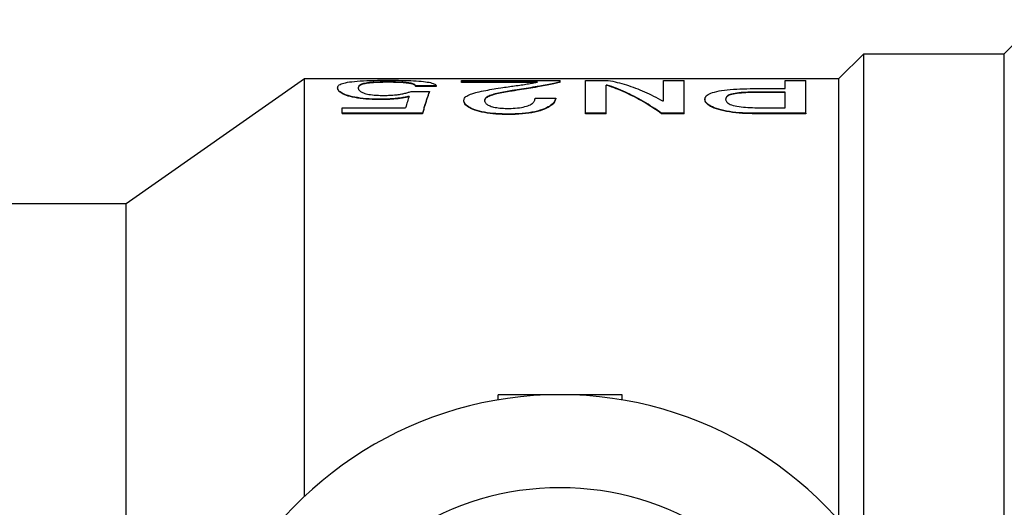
# Model space of a CAD drawing. Header units: millimetres. Extents: x 47 to 3731, y 22 to 390.
# Tile 9 of 11: x 276 to 324, y 367 to 390. Entities that reach past the tile are written whole.
import ezdxf

# ---------------------------------------------------------------- set-up
doc = ezdxf.new("R2010")
doc.units = ezdxf.units.MM
doc.layers.add('DETAIL', color=2, linetype='Continuous')

msp = doc.modelspace()

# ---------------------------------------------------------------- linework, layer by layer
at = {"layer": 'DETAIL'}
for p, q in [((323.684, 388.636), (325.334, 390.286)), ((315.684, 387.436), (316.884, 388.636)), ((316.884, 364.524), (316.884, 388.636)), ((316.884, 388.636), (323.684, 388.636)), ((323.684, 362.3), (323.684, 388.636)), ((281.184, 381.386), (289.824, 387.436)), ((289.824, 367.222), (289.824, 387.436)), ((289.824, 387.436), (315.684, 387.436)), ((315.684, 366.042), (315.684, 387.436)), ((291.42, 386.985), (291.42, 386.966)), ((293.835, 387.275), (293.835, 387.255)), ((296.198, 387.077), (295.198, 387.077)), ((295.198, 387.077), (295.198, 387.058)), ((296.198, 387.058), (295.198, 387.058)), ((296.198, 387.077), (296.198, 387.058)), ((297.42, 387.264), (297.42, 387.347)), ((297.42, 387.347), (302.198, 387.347)), ((301.087, 387.264), (297.42, 387.264)), ((297.42, 387.244), (297.42, 387.264)), ((300.984, 387.244), (297.42, 387.244)), ((302.198, 387.278), (302.198, 387.347)), ((302.198, 387.258), (302.198, 387.278)), ((303.42, 385.754), (303.42, 387.347)), ((303.42, 387.347), (304.516, 387.347)), ((304.42, 385.754), (304.42, 387.119)), ((304.469, 387.119), (304.42, 387.119)), ((304.469, 387.1), (304.42, 387.1)), ((304.469, 387.1), (304.469, 387.119)), ((307.198, 387.347), (308.198, 387.347)), ((307.198, 386.351), (307.198, 387.347)), ((308.198, 385.754), (308.198, 387.347)), ((311.712, 386.951), (313.087, 386.951)), ((313.087, 387.347), (314.087, 387.347)), ((313.087, 386.951), (313.087, 387.347)), ((314.087, 385.754), (314.087, 387.347)), ((293.406, 386.439), (293.406, 386.42)), ((294.976, 386.808), (295.865, 386.808)), ((295.865, 386.808), (295.865, 386.788)), ((299.983, 386.85), (299.983, 386.87)), ((300.976, 386.493), (301.976, 386.493)), ((301.976, 386.474), (301.976, 386.493)), ((305.249, 386.823), (305.249, 386.823)), ((309.198, 386.439), (309.198, 386.42)), ((311.96, 386.766), (311.96, 386.786)), ((313.087, 386.786), (311.96, 386.786)), ((313.087, 386.766), (311.96, 386.766)), ((313.087, 386.023), (313.087, 386.786)), ((291.642, 386.023), (294.712, 386.023)), ((291.642, 385.754), (291.642, 386.023)), ((297.531, 386.368), (297.531, 386.387)), ((307.149, 386.351), (307.198, 386.351)), ((311.96, 386.023), (313.087, 386.023)), ((295.531, 385.754), (291.642, 385.754)), ((291.642, 385.754), (291.642, 385.735)), ((295.531, 385.735), (291.642, 385.735)), ((295.531, 385.754), (295.531, 385.735)), ((299.684, 385.699), (299.684, 385.718)), ((304.42, 385.754), (303.42, 385.754)), ((303.42, 385.735), (303.42, 385.754)), ((304.42, 385.735), (303.42, 385.735)), ((304.42, 385.735), (304.42, 385.754)), ((308.198, 385.754), (307.102, 385.754)), ((307.102, 385.735), (307.102, 385.754)), ((308.198, 385.735), (307.102, 385.735)), ((308.198, 385.735), (308.198, 385.754)), ((314.087, 385.754), (311.665, 385.754)), ((311.665, 385.754), (311.665, 385.735)), ((314.087, 385.735), (311.665, 385.735)), ((314.087, 385.754), (314.087, 385.735)), ((274.184, 381.386), (281.184, 381.386)), ((281.184, 362.329), (281.184, 381.386)), ((299.184, 371.884), (299.184, 372.136)), ((305.184, 372.136), (299.184, 372.136)), ((305.184, 371.884), (305.184, 372.136))]:
    msp.add_line(p, q, dxfattribs=at)
at = {"layer": 'DETAIL', "flags": 128}
for points in [[(291.42, 386.985), (291.425, 387.019), (291.432, 387.045), (291.447, 387.073), (291.471, 387.101), (291.503, 387.126), (291.543, 387.151), (291.594, 387.175), (291.654, 387.197), (291.722, 387.217), (291.806, 387.237), (291.898, 387.255), (291.997, 387.271), (292.112, 387.286), (292.237, 387.299), (292.372, 387.311), (292.519, 387.321), (292.668, 387.33), (292.833, 387.338), (293.004, 387.344), (293.173, 387.348), (293.355, 387.352), (293.539, 387.354), (293.699, 387.355), (293.903, 387.356)], [(293.406, 386.439), (293.234, 386.441), (293.1, 386.445), (292.945, 386.452), (292.794, 386.463), (292.65, 386.477), (292.513, 386.493), (292.383, 386.512), (292.26, 386.534), (292.143, 386.558), (292.036, 386.584), (291.938, 386.611), (291.848, 386.639), (291.768, 386.669), (291.701, 386.697), (291.64, 386.728), (291.589, 386.758), (291.545, 386.788), (291.509, 386.818), (291.481, 386.846), (291.458, 386.875), (291.44, 386.904), (291.429, 386.932), (291.424, 386.956), (291.42, 386.985)], [(293.406, 386.42), (293.244, 386.422), (293.1, 386.425), (292.945, 386.433), (292.794, 386.444), (292.65, 386.457), (292.513, 386.474), (292.384, 386.493), (292.261, 386.514), (292.146, 386.538), (292.039, 386.564), (291.939, 386.591), (291.848, 386.62), (291.767, 386.649), (291.697, 386.68), (291.637, 386.71), (291.586, 386.74), (291.544, 386.77), (291.509, 386.798), (291.48, 386.827), (291.457, 386.857), (291.44, 386.885), (291.429, 386.913), (291.424, 386.936), (291.42, 386.966)], [(293.835, 387.275), (293.702, 387.275), (293.596, 387.273), (293.476, 387.271), (293.359, 387.267), (293.252, 387.262), (293.146, 387.255), (293.045, 387.247), (292.957, 387.238), (292.875, 387.228), (292.8, 387.217), (292.735, 387.205), (292.676, 387.192), (292.628, 387.178), (292.584, 387.163), (292.546, 387.147), (292.518, 387.133), (292.493, 387.116), (292.471, 387.097), (292.455, 387.08), (292.441, 387.061), (292.431, 387.043), (292.424, 387.024), (292.422, 387.006), (292.42, 386.984)], [(292.42, 386.984), (292.423, 386.963), (292.425, 386.945), (292.429, 386.931), (292.436, 386.913), (292.447, 386.894), (292.461, 386.875), (292.48, 386.854), (292.5, 386.835), (292.523, 386.817), (292.556, 386.795), (292.591, 386.776), (292.627, 386.759), (292.678, 386.74), (292.733, 386.721), (292.792, 386.705), (292.86, 386.688), (292.936, 386.673), (293.015, 386.66), (293.104, 386.648), (293.196, 386.638), (293.293, 386.631), (293.393, 386.625), (293.485, 386.623), (293.599, 386.621)], [(293.835, 387.255), (293.712, 387.255), (293.601, 387.253), (293.484, 387.251), (293.37, 387.247), (293.264, 387.242), (293.16, 387.236), (293.06, 387.229), (292.971, 387.22), (292.891, 387.211), (292.816, 387.2), (292.749, 387.188), (292.69, 387.175), (292.641, 387.162), (292.597, 387.148), (292.559, 387.133), (292.527, 387.118), (292.5, 387.101), (292.479, 387.085), (292.461, 387.067), (292.447, 387.049), (292.435, 387.032), (292.427, 387.013), (292.423, 386.994), (292.421, 386.977)], [(295.198, 387.077), (295.196, 387.093), (295.191, 387.106), (295.181, 387.12), (295.166, 387.134), (295.148, 387.147), (295.126, 387.16), (295.096, 387.172), (295.063, 387.184), (295.023, 387.195), (294.977, 387.206), (294.926, 387.216), (294.87, 387.225), (294.806, 387.234), (294.737, 387.242), (294.662, 387.249), (294.581, 387.255), (294.5, 387.26), (294.408, 387.264), (294.315, 387.268), (294.224, 387.271), (294.127, 387.273), (294.03, 387.274), (293.944, 387.275), (293.835, 387.275)], [(295.198, 387.058), (295.196, 387.073), (295.191, 387.086), (295.181, 387.1), (295.167, 387.114), (295.149, 387.127), (295.126, 387.14), (295.096, 387.153), (295.061, 387.165), (295.022, 387.176), (294.977, 387.186), (294.927, 387.196), (294.87, 387.205), (294.806, 387.214), (294.738, 387.221), (294.666, 387.228), (294.587, 387.235), (294.501, 387.24), (294.408, 387.244), (294.314, 387.248), (294.221, 387.251), (294.127, 387.253), (294.023, 387.254), (293.944, 387.255), (293.835, 387.255)], [(293.903, 387.356), (294.076, 387.355), (294.211, 387.355), (294.369, 387.353), (294.527, 387.35), (294.669, 387.347), (294.818, 387.342), (294.961, 387.336), (295.097, 387.33), (295.226, 387.322), (295.347, 387.314), (295.462, 387.304), (295.573, 387.293), (295.672, 387.281), (295.762, 387.268), (295.844, 387.254), (295.917, 387.238), (295.981, 387.221), (296.037, 387.203), (296.081, 387.185), (296.119, 387.165), (296.15, 387.144), (296.173, 387.123), (296.186, 387.103), (296.198, 387.077)], [(297.531, 386.387), (297.537, 386.427), (297.546, 386.458), (297.565, 386.494), (297.592, 386.528), (297.627, 386.561), (297.67, 386.592), (297.723, 386.623), (297.784, 386.652), (297.852, 386.68), (297.921, 386.704), (298.005, 386.729), (298.102, 386.755), (298.182, 386.774), (298.277, 386.797), (298.386, 386.821), (298.488, 386.842), (298.587, 386.862), (298.685, 386.881), (298.786, 386.9), (298.891, 386.918), (298.998, 386.936), (299.082, 386.949), (299.19, 386.966), (299.323, 386.986)], [(299.323, 386.986), (299.423, 387.001), (299.504, 387.013), (299.578, 387.024), (299.673, 387.038), (299.759, 387.051), (299.834, 387.062), (299.902, 387.071), (299.983, 387.083), (300.064, 387.094), (300.153, 387.107), (300.236, 387.119), (300.302, 387.129), (300.385, 387.141), (300.46, 387.152), (300.527, 387.163), (300.597, 387.174), (300.666, 387.185), (300.733, 387.197), (300.796, 387.208), (300.858, 387.22), (300.918, 387.231), (300.963, 387.24), (301.02, 387.251), (301.087, 387.264)], [(302.198, 387.278), (302.135, 387.262), (302.081, 387.248), (302.021, 387.233), (301.957, 387.218), (301.886, 387.202), (301.806, 387.184), (301.726, 387.167), (301.644, 387.15), (301.56, 387.134), (301.466, 387.115), (301.373, 387.098), (301.282, 387.082), (301.2, 387.068), (301.081, 387.048), (300.976, 387.03), (300.873, 387.013), (300.761, 386.994), (300.653, 386.977), (300.547, 386.96), (300.435, 386.942), (300.324, 386.924), (300.226, 386.908), (300.117, 386.891), (299.983, 386.87)], [(302.198, 387.258), (302.137, 387.242), (302.081, 387.228), (302.021, 387.213), (301.956, 387.198), (301.884, 387.181), (301.806, 387.164), (301.728, 387.148), (301.649, 387.131), (301.56, 387.114), (301.466, 387.096), (301.37, 387.078), (301.282, 387.062), (301.198, 387.048), (301.087, 387.029), (300.975, 387.01), (300.872, 386.993), (300.766, 386.975), (300.653, 386.957), (300.561, 386.942), (300.445, 386.924), (300.32, 386.904), (300.224, 386.888), (300.117, 386.872), (299.983, 386.85)], [(307.102, 385.754), (306.993, 385.831), (306.883, 385.907), (306.773, 385.981), (306.664, 386.053), (306.554, 386.123), (306.444, 386.192), (306.334, 386.259), (306.225, 386.324), (306.115, 386.387), (306.005, 386.448), (305.895, 386.508), (305.786, 386.566), (305.676, 386.622), (305.566, 386.676), (305.456, 386.729), (305.347, 386.779), (305.237, 386.828), (305.127, 386.875), (305.017, 386.921), (304.908, 386.964), (304.798, 387.006), (304.688, 387.045), (304.579, 387.083), (304.469, 387.119)], [(307.102, 385.735), (306.993, 385.812), (306.883, 385.888), (306.773, 385.961), (306.664, 386.034), (306.554, 386.104), (306.444, 386.173), (306.334, 386.239), (306.225, 386.304), (306.115, 386.368), (306.005, 386.429), (305.895, 386.489), (305.786, 386.546), (305.676, 386.603), (305.566, 386.657), (305.456, 386.709), (305.347, 386.76), (305.237, 386.809), (305.127, 386.856), (305.017, 386.901), (304.908, 386.944), (304.798, 386.986), (304.688, 387.026), (304.579, 387.064), (304.469, 387.1)], [(304.516, 387.347), (304.625, 387.326), (304.735, 387.304), (304.845, 387.279), (304.955, 387.253), (305.064, 387.225), (305.174, 387.195), (305.284, 387.164), (305.394, 387.13), (305.503, 387.095), (305.613, 387.058), (305.723, 387.019), (305.833, 386.978), (305.942, 386.936), (306.052, 386.892), (306.162, 386.846), (306.271, 386.798), (306.381, 386.748), (306.491, 386.697), (306.601, 386.644), (306.71, 386.589), (306.82, 386.532), (306.93, 386.473), (307.04, 386.413), (307.149, 386.351)], [(309.198, 386.439), (309.203, 386.484), (309.213, 386.519), (309.233, 386.557), (309.264, 386.596), (309.304, 386.632), (309.352, 386.665), (309.413, 386.698), (309.486, 386.73), (309.568, 386.759), (309.66, 386.786), (309.765, 386.811), (309.883, 386.835), (310.006, 386.856), (310.138, 386.874), (310.278, 386.891), (310.42, 386.905), (310.571, 386.917), (310.732, 386.927), (310.891, 386.935), (311.049, 386.941), (311.216, 386.946), (311.383, 386.949), (311.528, 386.951), (311.712, 386.951)], [(294.884, 386.575), (294.824, 386.562), (294.774, 386.551), (294.734, 386.543), (294.683, 386.533), (294.629, 386.523), (294.573, 386.513), (294.513, 386.504), (294.452, 386.495), (294.392, 386.487), (294.332, 386.48), (294.272, 386.473), (294.213, 386.467), (294.153, 386.462), (294.09, 386.458), (294.025, 386.454), (293.958, 386.45), (293.888, 386.447), (293.815, 386.445), (293.75, 386.443), (293.682, 386.442), (293.611, 386.441), (293.558, 386.44), (293.49, 386.44), (293.406, 386.439)], [(294.876, 386.554), (294.822, 386.542), (294.776, 386.532), (294.729, 386.522), (294.679, 386.512), (294.625, 386.503), (294.567, 386.493), (294.507, 386.483), (294.447, 386.475), (294.387, 386.467), (294.327, 386.46), (294.268, 386.453), (294.209, 386.448), (294.148, 386.443), (294.083, 386.438), (294.015, 386.434), (293.946, 386.43), (293.878, 386.428), (293.813, 386.425), (293.748, 386.424), (293.677, 386.422), (293.61, 386.421), (293.557, 386.421), (293.489, 386.42), (293.406, 386.42)], [(293.599, 386.621), (293.687, 386.622), (293.759, 386.623), (293.815, 386.624), (293.886, 386.626), (293.957, 386.629), (294.027, 386.633), (294.099, 386.638), (294.167, 386.643), (294.234, 386.65), (294.297, 386.657), (294.359, 386.665), (294.417, 386.673), (294.471, 386.682), (294.524, 386.691), (294.576, 386.701), (294.628, 386.712), (294.679, 386.724), (294.729, 386.736), (294.772, 386.747), (294.815, 386.759), (294.858, 386.771), (294.889, 386.781), (294.928, 386.793), (294.976, 386.808)], [(295.865, 386.808), (295.851, 386.774), (295.837, 386.739), (295.823, 386.703), (295.809, 386.666), (295.795, 386.629), (295.781, 386.59), (295.767, 386.551), (295.754, 386.511), (295.74, 386.47), (295.726, 386.428), (295.712, 386.385), (295.698, 386.342), (295.684, 386.298), (295.67, 386.252), (295.656, 386.206), (295.642, 386.159), (295.629, 386.112), (295.615, 386.063), (295.601, 386.013), (295.587, 385.963), (295.573, 385.912), (295.559, 385.86), (295.545, 385.807), (295.531, 385.754)], [(295.865, 386.788), (295.851, 386.754), (295.837, 386.719), (295.823, 386.683), (295.809, 386.647), (295.795, 386.609), (295.781, 386.571), (295.767, 386.531), (295.754, 386.491), (295.74, 386.45), (295.726, 386.409), (295.712, 386.366), (295.698, 386.323), (295.684, 386.278), (295.67, 386.233), (295.656, 386.187), (295.642, 386.14), (295.629, 386.092), (295.615, 386.044), (295.601, 385.994), (295.587, 385.944), (295.573, 385.893), (295.559, 385.841), (295.545, 385.788), (295.531, 385.735)], [(299.983, 386.87), (299.873, 386.854), (299.783, 386.84), (299.713, 386.828), (299.631, 386.815), (299.545, 386.799), (299.454, 386.783), (299.364, 386.765), (299.281, 386.748), (299.205, 386.732), (299.127, 386.714), (299.051, 386.695), (298.983, 386.677), (298.911, 386.655), (298.846, 386.634), (298.786, 386.611), (298.734, 386.588), (298.687, 386.565), (298.646, 386.541), (298.61, 386.515), (298.581, 386.488), (298.559, 386.461), (298.545, 386.434), (298.537, 386.407), (298.531, 386.375)], [(299.983, 386.85), (299.874, 386.834), (299.787, 386.821), (299.715, 386.809), (299.635, 386.796), (299.55, 386.781), (299.459, 386.764), (299.368, 386.747), (299.282, 386.729), (299.201, 386.712), (299.128, 386.695), (299.061, 386.678), (298.991, 386.659), (298.92, 386.639), (298.856, 386.618), (298.798, 386.596), (298.745, 386.574), (298.697, 386.551), (298.653, 386.526), (298.616, 386.5), (298.585, 386.473), (298.563, 386.447), (298.548, 386.42), (298.538, 386.393), (298.533, 386.364)], [(301.976, 386.493), (301.965, 386.448), (301.954, 386.41), (301.936, 386.369), (301.911, 386.324), (301.88, 386.281), (301.844, 386.238), (301.796, 386.192), (301.743, 386.148), (301.684, 386.106), (301.612, 386.062), (301.531, 386.019), (301.439, 385.978), (301.336, 385.937), (301.223, 385.9), (301.098, 385.864), (300.966, 385.833), (300.825, 385.805), (300.673, 385.78), (300.517, 385.76), (300.359, 385.745), (300.19, 385.733), (300.018, 385.724), (299.872, 385.72), (299.684, 385.718)], [(301.976, 386.474), (301.965, 386.429), (301.954, 386.391), (301.936, 386.349), (301.911, 386.305), (301.881, 386.262), (301.844, 386.219), (301.796, 386.173), (301.742, 386.128), (301.681, 386.085), (301.612, 386.042), (301.531, 386.001), (301.439, 385.959), (301.335, 385.918), (301.221, 385.88), (301.097, 385.845), (300.965, 385.813), (300.823, 385.785), (300.673, 385.761), (300.519, 385.741), (300.36, 385.726), (300.19, 385.714), (300.016, 385.705), (299.872, 385.701), (299.684, 385.699)], [(299.703, 385.99), (299.821, 385.992), (299.915, 385.996), (300.02, 386.003), (300.125, 386.014), (300.222, 386.027), (300.312, 386.041), (300.398, 386.059), (300.483, 386.079), (300.56, 386.099), (300.633, 386.122), (300.692, 386.145), (300.747, 386.172), (300.793, 386.198), (300.832, 386.225), (300.865, 386.252), (300.891, 386.279), (300.914, 386.306), (300.932, 386.335), (300.946, 386.361), (300.958, 386.388), (300.967, 386.415), (300.971, 386.436), (300.974, 386.462), (300.976, 386.493)], [(311.665, 385.754), (311.483, 385.755), (311.339, 385.758), (311.174, 385.764), (311.008, 385.772), (310.853, 385.783), (310.695, 385.798), (310.536, 385.817), (310.387, 385.838), (310.248, 385.861), (310.111, 385.888), (309.982, 385.919), (309.861, 385.952), (309.75, 385.987), (309.645, 386.026), (309.555, 386.064), (309.476, 386.104), (309.405, 386.146), (309.346, 386.188), (309.299, 386.23), (309.26, 386.274), (309.231, 386.316), (309.213, 386.357), (309.204, 386.394), (309.198, 386.439)], [(311.96, 386.786), (311.834, 386.785), (311.732, 386.784), (311.619, 386.783), (311.5, 386.78), (311.387, 386.777), (311.28, 386.773), (311.165, 386.768), (311.061, 386.762), (310.955, 386.754), (310.843, 386.744), (310.748, 386.733), (310.653, 386.72), (310.563, 386.705), (310.488, 386.688), (310.421, 386.667), (310.366, 386.647), (310.321, 386.624), (310.283, 386.599), (310.255, 386.574), (310.233, 386.549), (310.216, 386.521), (310.206, 386.495), (310.201, 386.47), (310.198, 386.439)], [(310.198, 386.439), (310.201, 386.408), (310.206, 386.382), (310.216, 386.354), (310.233, 386.325), (310.255, 386.296), (310.282, 386.267), (310.319, 386.238), (310.365, 386.21), (310.422, 386.183), (310.487, 386.158), (310.563, 386.135), (310.653, 386.114), (310.748, 386.096), (310.845, 386.082), (310.953, 386.068), (311.058, 386.057), (311.167, 386.048), (311.28, 386.041), (311.392, 386.035), (311.505, 386.03), (311.619, 386.027), (311.731, 386.025), (311.833, 386.024), (311.96, 386.023)], [(311.96, 386.766), (311.843, 386.766), (311.736, 386.765), (311.623, 386.763), (311.51, 386.761), (311.403, 386.758), (311.289, 386.754), (311.173, 386.748), (311.068, 386.742), (310.965, 386.735), (310.861, 386.726), (310.763, 386.716), (310.666, 386.703), (310.574, 386.687), (310.496, 386.67), (310.431, 386.651), (310.375, 386.631), (310.327, 386.608), (310.289, 386.584), (310.26, 386.56), (310.237, 386.534), (310.219, 386.508), (310.207, 386.48), (310.202, 386.457), (310.199, 386.43)], [(299.684, 385.718), (299.517, 385.72), (299.384, 385.723), (299.235, 385.729), (299.079, 385.738), (298.934, 385.75), (298.799, 385.765), (298.663, 385.783), (298.525, 385.806), (298.401, 385.83), (298.286, 385.858), (298.175, 385.888), (298.069, 385.923), (297.975, 385.959), (297.891, 385.995), (297.819, 386.032), (297.753, 386.071), (297.695, 386.112), (297.649, 386.151), (297.611, 386.191), (297.58, 386.232), (297.558, 386.271), (297.543, 386.31), (297.536, 386.344), (297.531, 386.387)], [(299.684, 385.699), (299.52, 385.701), (299.385, 385.704), (299.235, 385.71), (299.08, 385.719), (298.936, 385.731), (298.799, 385.746), (298.662, 385.764), (298.526, 385.787), (298.401, 385.811), (298.285, 385.839), (298.173, 385.87), (298.069, 385.904), (297.976, 385.939), (297.892, 385.975), (297.819, 386.012), (297.753, 386.052), (297.695, 386.093), (297.649, 386.132), (297.612, 386.171), (297.581, 386.212), (297.558, 386.251), (297.543, 386.291), (297.536, 386.325), (297.531, 386.368)], [(298.531, 386.375), (298.535, 386.348), (298.54, 386.326), (298.545, 386.308), (298.556, 386.286), (298.571, 386.263), (298.59, 386.241), (298.614, 386.217), (298.643, 386.195), (298.676, 386.172), (298.713, 386.151), (298.754, 386.131), (298.799, 386.111), (298.855, 386.089), (298.913, 386.071), (298.972, 386.056), (299.039, 386.042), (299.118, 386.028), (299.194, 386.017), (299.273, 386.008), (299.359, 386.001), (299.444, 385.996), (299.528, 385.993), (299.607, 385.992), (299.703, 385.99)], [(311.665, 385.735), (311.485, 385.736), (311.34, 385.739), (311.174, 385.745), (311.009, 385.753), (310.854, 385.764), (310.695, 385.779), (310.535, 385.798), (310.383, 385.819), (310.24, 385.843), (310.105, 385.87), (309.979, 385.9), (309.861, 385.933), (309.75, 385.968), (309.647, 386.006), (309.553, 386.046), (309.472, 386.087), (309.403, 386.128), (309.346, 386.169), (309.299, 386.211), (309.26, 386.254), (309.231, 386.296), (309.212, 386.338), (309.204, 386.375), (309.198, 386.42)]]:
    msp.add_lwpolyline(points, dxfattribs=at)
at = {"layer": 'DETAIL'}
for radius, start, end in [(18, 26.2215, 153.7785), (13.5, 24.2282, 155.7718)]:
    msp.add_arc((302.184, 354.136), radius, start, end, dxfattribs=at)
msp.add_ellipse((294.798, 353.926), major_axis=(0.703, 33.53), ratio=0.077763, start_param=0.231386, end_param=0.295044, dxfattribs=at)

doc.saveas('drawing.dxf')
